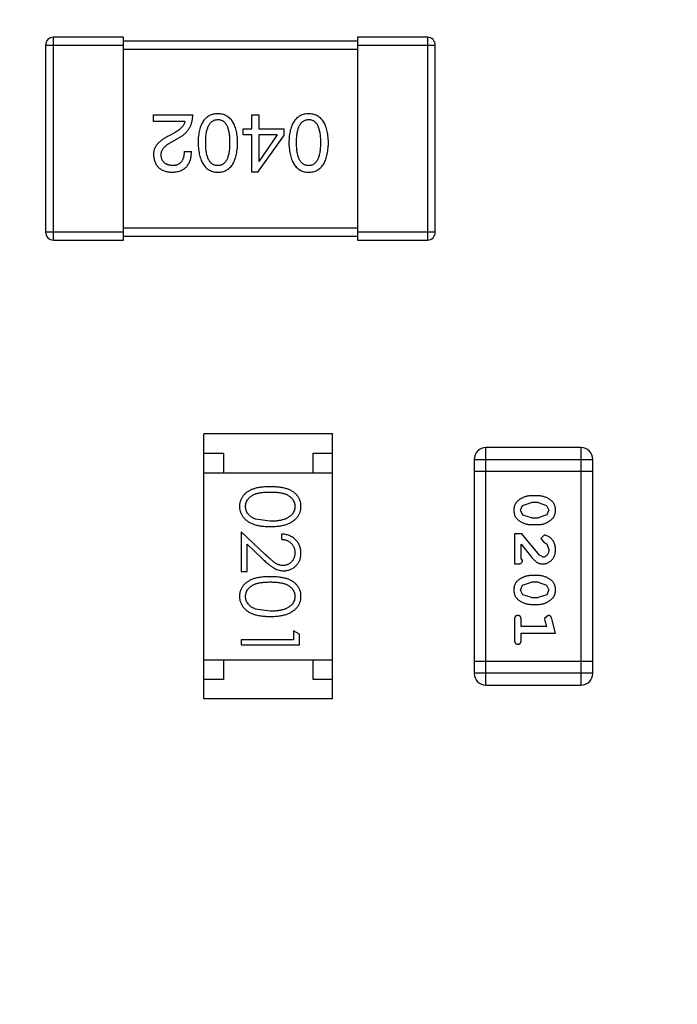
# Model space of a CAD drawing. Header units: millimetres. Extents: x -1 to 131, y 28 to 92.
# Tile 31 of 41: x 116.83 to 118.52, y 58.95 to 61.47. Entities that reach past the tile are written whole.
import ezdxf

# ---------------------------------------------------------------- set-up
doc = ezdxf.new("R2010")
doc.units = ezdxf.units.MM
doc.header["$LTSCALE"] = 1.21
doc.header["$MEASUREMENT"] = 0
doc.header["$PDMODE"] = 3
doc.header["$PDSIZE"] = 0.3125
doc.layers.get('0').update_dxf_attribs({"linetype": 'CONTINUOUS'})
doc.layers.get('DEFPOINTS').update_dxf_attribs({"linetype": 'CONTINUOUS'})
doc.layers.add('Dim', color=3, linetype='CONTINUOUS', lineweight=25)
doc.styles.get("Standard").update_dxf_attribs({"font": 'txt', "width": 0.8})
doc.dimstyles.get("Standard").update_dxf_attribs({"dimtxt": 0.15625, "dimasz": 0.1875, "dimexe": 0.125, "dimexo": 0.0625, "dimgap": 0.09, "dimtad": 0, "dimtih": 1, "dimtoh": 1, "dimzin": 4, "dimdsep": 46, "dimtxsty": 'Standard', "dimblk": '_FILLED', "dimblk1": '_FILLED', "dimblk2": '_FILLED', "dimcen": 0.09, "dimazin": 1, "dimtp": 0.01, "dimtm": 0.01, "dimtfac": 1, "dimtofl": 0, "dimtmove": 0, "dimatfit": 3, "dimldrblk": '_FILLED', "dimfxl": 1, "dimtolj": 1, "dimtzin": 4, "dimarcsym": 0})

# ---------------------------------------------------------------- blocks, each defined once
blk = doc.blocks.new('_FILLED')
at = {"color": 0, "linetype": 'ByBlock'}
blk.add_solid([(0, 0), (-1, 0.1667), (-1, -0.1667)], dxfattribs=at)
blk = doc.blocks.new('*D24')
at = {"color": 0, "linetype": 'ByBlock', "lineweight": -2}
for p, q in [((102.1848, 59.1277), (102.1848, 69.0592)), ((123.7348, 59.1277), (123.7348, 69.0592)), ((102.1848, 68.9342), (111.4032, 68.9342)), ((123.7348, 68.9342), (114.5165, 68.9342))]:
    blk.add_line(p, q, dxfattribs=at)
at = {"layer": 'DEFPOINTS', "color": 0, "linetype": 'ByBlock'}
for p in [(102.1848, 59.0652), (123.7348, 59.0652)]:
    blk.add_point(p, dxfattribs=at)
at = {"color": 0, "linetype": 'ByBlock', "lineweight": -2, "rotation": 180}
blk.add_blockref('_FILLED', (102.1848, 68.9342), dxfattribs=at)
at = {"color": 0, "linetype": 'ByBlock', "lineweight": -2}
blk.add_blockref('_FILLED', (123.7348, 68.9342), dxfattribs=at)
at = {"color": 0, "linetype": 'ByBlock', "lineweight": -2, "insert": (112.9598, 68.9342), "char_height": 1, "attachment_point": 5}
blk.add_mtext('\\A1;21.55', dxfattribs=at)
blk = doc.blocks.new('*D25')
at = {"color": 0, "linetype": 'ByBlock', "lineweight": -2}
for p, q in [((99.4598, 55.5277), (99.4598, 71.01)), ((126.4597, 55.5277), (126.4597, 71.01)), ((99.4598, 70.885), (111.4031, 70.885)), ((126.4597, 70.885), (114.5164, 70.885))]:
    blk.add_line(p, q, dxfattribs=at)
at = {"layer": 'DEFPOINTS', "color": 0, "linetype": 'ByBlock'}
for p in [(99.4598, 55.4652), (126.4597, 55.4652)]:
    blk.add_point(p, dxfattribs=at)
at = {"color": 0, "linetype": 'ByBlock', "lineweight": -2, "rotation": 180}
blk.add_blockref('_FILLED', (99.4598, 70.885), dxfattribs=at)
at = {"color": 0, "linetype": 'ByBlock', "lineweight": -2}
blk.add_blockref('_FILLED', (126.4597, 70.885), dxfattribs=at)
at = {"color": 0, "linetype": 'ByBlock', "lineweight": -2, "insert": (112.9597, 70.885), "char_height": 1, "attachment_point": 5}
blk.add_mtext('\\A1;27.00', dxfattribs=at)

msp = doc.modelspace()

# ---------------------------------------------------------------- linework, layer by layer
at = {"color": 7, "linetype": 'Continuous'}
for p, q in [((116.8943, 61.4081), (116.8943, 60.9281)), ((116.8943, 61.4081), (117.0943, 61.4081)), ((116.9143, 60.9081), (116.9143, 61.4281)), ((117.0943, 61.4281), (116.9143, 61.4281)), ((117.0943, 60.9081), (117.0943, 61.4281)), ((117.6943, 61.4181), (117.0943, 61.4181)), ((117.6943, 61.4281), (117.6943, 60.9081)), ((117.8743, 61.4281), (117.6943, 61.4281)), ((117.6943, 61.4081), (117.8943, 61.4081)), ((117.8743, 61.4281), (117.8743, 60.9081)), ((117.8943, 60.9281), (117.8943, 61.4081)), ((117.0943, 61.3981), (117.6943, 61.3981)), ((117.1712, 61.2122), (117.1712, 61.2294)), ((117.1712, 61.2294), (117.272, 61.2294)), ((117.4232, 61.1933), (117.4232, 61.2294)), ((117.4232, 61.2294), (117.4412, 61.2294)), ((117.4412, 61.2294), (117.4412, 61.1933)), ((117.2515, 61.2122), (117.1712, 61.2122)), ((117.2269, 61.1843), (117.2114, 61.1753)), ((117.4011, 61.1778), (117.4011, 61.1933)), ((117.4011, 61.1933), (117.4232, 61.1933)), ((117.4412, 61.1933), (117.506, 61.1933)), ((117.506, 61.1933), (117.506, 61.1753)), ((117.2179, 61.1597), (117.2376, 61.1712)), ((117.4232, 61.1778), (117.4011, 61.1778)), ((117.4232, 61.0819), (117.4232, 61.1778)), ((117.4388, 61.0819), (117.506, 61.1753)), ((117.4412, 61.1778), (117.4412, 61.1106)), ((117.4888, 61.1778), (117.4412, 61.1778)), ((117.4888, 61.1778), (117.4421, 61.1106)), ((117.2499, 61.1351), (117.2687, 61.1351)), ((117.4412, 61.1106), (117.4421, 61.1106)), ((117.4388, 61.0819), (117.4232, 61.0819)), ((117.0943, 60.9281), (116.8943, 60.9281)), ((117.6943, 60.9381), (117.0943, 60.9381)), ((117.8943, 60.9281), (117.6943, 60.9281)), ((116.9143, 60.9081), (117.0943, 60.9081)), ((117.0943, 60.9181), (117.6943, 60.9181)), ((117.6943, 60.9081), (117.8743, 60.9081)), ((117.3005, 59.731), (117.3005, 60.411)), ((117.6305, 60.411), (117.3005, 60.411)), ((117.6305, 59.731), (117.6305, 60.411)), ((118.0244, 59.7661), (118.0244, 60.3757)), ((118.2682, 60.3757), (118.0244, 60.3757)), ((118.2682, 60.3757), (118.2682, 59.7661)), ((117.3005, 60.361), (117.3505, 60.361)), ((117.3505, 60.361), (117.3505, 60.311)), ((117.5805, 60.311), (117.5805, 60.361)), ((117.5805, 60.361), (117.6305, 60.361)), ((117.9939, 60.3452), (117.9939, 59.7966)), ((117.9939, 60.3452), (118.2987, 60.3452)), ((118.2987, 59.7966), (118.2987, 60.3452)), ((117.3005, 60.311), (117.6305, 60.311)), ((117.9939, 60.3147), (118.2987, 60.3147)), ((118.1583, 60.2518), (118.1406, 60.2518)), ((118.1133, 60.2147), (118.1185, 60.2269)), ((118.1185, 60.2269), (118.1408, 60.2345)), ((118.158, 60.2345), (118.1408, 60.2345)), ((118.158, 60.2345), (118.1798, 60.2273)), ((118.1798, 60.2273), (118.1856, 60.2149)), ((118.1191, 60.2024), (118.1133, 60.2147)), ((118.1408, 60.1952), (118.1191, 60.2024)), ((118.1408, 60.1952), (118.158, 60.1952)), ((118.1803, 60.2028), (118.158, 60.1952)), ((118.1856, 60.2149), (118.1803, 60.2028)), ((117.4707, 60.1865), (117.433, 60.1922)), ((118.1406, 60.1779), (118.1583, 60.1779)), ((117.3957, 60.1596), (117.3957, 60.0577)), ((117.4578, 60.1014), (117.3957, 60.1596)), ((117.4996, 60.1538), (117.4996, 60.1404)), ((118.0975, 60.1543), (118.0975, 60.0772)), ((118.1164, 60.1543), (118.0975, 60.1543)), ((118.1614, 60.0993), (118.1164, 60.1543)), ((118.1736, 60.1511), (118.1652, 60.1423)), ((117.4111, 60.0577), (117.4111, 60.1275)), ((117.4111, 60.1275), (117.4512, 60.09)), ((118.1148, 60.0914), (118.1148, 60.1275)), ((118.1148, 60.1275), (118.1419, 60.094)), ((118.1652, 60.1423), (118.1717, 60.1338)), ((118.1717, 60.1338), (118.1802, 60.1289)), ((118.1802, 60.1289), (118.1856, 60.114)), ((118.1711, 60.0945), (118.1614, 60.0993)), ((118.0975, 60.0772), (118.1054, 60.0772)), ((118.118, 60.0858), (118.1148, 60.0914)), ((117.3957, 60.0577), (117.4111, 60.0577)), ((118.1583, 60.0473), (118.1406, 60.0473)), ((118.1133, 60.0102), (118.1185, 60.0224)), ((118.1185, 60.0224), (118.1408, 60.03)), ((118.158, 60.03), (118.1408, 60.03)), ((118.158, 60.03), (118.1798, 60.0227)), ((118.1798, 60.0227), (118.1856, 60.0104)), ((118.1191, 59.9979), (118.1133, 60.0102)), ((118.1408, 59.9907), (118.1191, 59.9979)), ((118.1803, 59.9982), (118.158, 59.9907)), ((118.1856, 60.0104), (118.1803, 59.9982)), ((118.1406, 59.9734), (118.1583, 59.9734)), ((118.1408, 59.9907), (118.158, 59.9907)), ((117.4707, 59.9558), (117.433, 59.9614)), ((118.1839, 59.945), (118.1746, 59.9372)), ((118.0975, 59.934), (118.0975, 59.8821)), ((118.1148, 59.9167), (118.1148, 59.934)), ((118.1798, 59.9167), (118.1148, 59.9167)), ((118.1746, 59.9372), (118.1756, 59.9317)), ((118.1756, 59.9317), (118.1798, 59.9167)), ((118.2029, 59.8994), (118.193, 59.936)), ((117.5303, 59.9058), (117.5303, 59.8827)), ((117.5457, 59.897), (117.5303, 59.9058)), ((117.5457, 59.8692), (117.5457, 59.897)), ((118.1148, 59.8821), (118.1148, 59.8994)), ((118.1148, 59.8994), (118.2029, 59.8994)), ((117.3957, 59.8827), (117.3957, 59.8692)), ((117.5303, 59.8827), (117.3957, 59.8827)), ((117.3957, 59.8692), (117.5457, 59.8692)), ((117.3005, 59.831), (117.6305, 59.831)), ((117.3505, 59.831), (117.3505, 59.781)), ((117.5805, 59.781), (117.5805, 59.831)), ((118.2987, 59.8271), (117.9939, 59.8271)), ((118.2987, 59.7966), (117.9939, 59.7966)), ((117.3505, 59.781), (117.3005, 59.781)), ((117.6305, 59.781), (117.5805, 59.781)), ((118.0244, 59.7661), (118.2682, 59.7661)), ((117.6305, 59.731), (117.3005, 59.731))]:
    msp.add_line(p, q, dxfattribs=at)
for centre, radius, start, end in [((116.9143, 61.4081), 0.02, 90, 180), ((117.8743, 61.4081), 0.02, 0, 90), ((116.9143, 60.9281), 0.02, 180, 270), ((117.8743, 60.9281), 0.02, 270, 0), ((118.0244, 60.3452), 0.0305, 90, 180), ((118.2682, 60.3452), 0.0305, 0, 90), ((118.0244, 59.7966), 0.0305, 180, 270), ((118.2682, 59.7966), 0.0305, 270, 0)]:
    msp.add_arc(centre, radius, start, end, dxfattribs=at)
for points, knots in [([(117.2376, 61.1712), (117.239, 61.172), (117.2417, 61.1735), (117.2455, 61.176), (117.2491, 61.1787), (117.2523, 61.1816), (117.2554, 61.1846), (117.2582, 61.1878), (117.2608, 61.1912), (117.263, 61.1948), (117.2651, 61.1985), (117.2668, 61.2024), (117.2684, 61.2065), (117.2696, 61.2107), (117.2706, 61.2152), (117.2713, 61.2198), (117.2718, 61.2245), (117.272, 61.2278), (117.272, 61.2294)], [0, 0, 0, 0, 0.065828, 0.130094, 0.192451, 0.254037, 0.313974, 0.373757, 0.433048, 0.492243, 0.551902, 0.611758, 0.672678, 0.734814, 0.798569, 0.863693, 0.930488, 1, 1, 1, 1]), ([(117.3361, 61.2319), (117.3341, 61.2318), (117.3303, 61.2316), (117.3246, 61.2307), (117.3194, 61.2291), (117.3145, 61.2271), (117.31, 61.2244), (117.3058, 61.2212), (117.3021, 61.2174), (117.2987, 61.213), (117.2957, 61.2081), (117.2931, 61.2026), (117.2909, 61.1965), (117.289, 61.1899), (117.2875, 61.1828), (117.2864, 61.1751), (117.2856, 61.1668), (117.2854, 61.161), (117.2853, 61.1581)], [0, 0, 0, 0, 0.059134, 0.115603, 0.169236, 0.221572, 0.273254, 0.32474, 0.377319, 0.431815, 0.488555, 0.548609, 0.612242, 0.680182, 0.75251, 0.829782, 0.91231, 1, 1, 1, 1]), ([(117.387, 61.1581), (117.3869, 61.161), (117.3867, 61.1668), (117.3859, 61.1751), (117.3848, 61.1828), (117.3833, 61.1899), (117.3814, 61.1965), (117.3792, 61.2026), (117.3766, 61.2081), (117.3735, 61.213), (117.3702, 61.2174), (117.3664, 61.2212), (117.3623, 61.2244), (117.3578, 61.2271), (117.3529, 61.2291), (117.3476, 61.2307), (117.342, 61.2316), (117.3381, 61.2318), (117.3361, 61.2319)], [0, 0, 0, 0, 0.087693, 0.170223, 0.247496, 0.319826, 0.387768, 0.451403, 0.511459, 0.568358, 0.622671, 0.675251, 0.726739, 0.778422, 0.830759, 0.884394, 0.940865, 1, 1, 1, 1]), ([(117.5693, 61.2319), (117.5673, 61.2318), (117.5634, 61.2316), (117.5578, 61.2307), (117.5525, 61.2291), (117.5476, 61.2271), (117.5431, 61.2244), (117.539, 61.2212), (117.5352, 61.2174), (117.5318, 61.213), (117.5289, 61.2081), (117.5263, 61.2026), (117.524, 61.1965), (117.5221, 61.1899), (117.5206, 61.1828), (117.5195, 61.1751), (117.5188, 61.1668), (117.5186, 61.161), (117.5185, 61.1581)], [0, 0, 0, 0, 0.059134, 0.115603, 0.169236, 0.221572, 0.273254, 0.32474, 0.377319, 0.431815, 0.488555, 0.548609, 0.612242, 0.680182, 0.75251, 0.829782, 0.91231, 1, 1, 1, 1]), ([(117.6201, 61.1581), (117.62, 61.161), (117.6198, 61.1668), (117.619, 61.1751), (117.6179, 61.1828), (117.6164, 61.1899), (117.6146, 61.1965), (117.6123, 61.2026), (117.6097, 61.2081), (117.6067, 61.213), (117.6034, 61.2174), (117.5996, 61.2212), (117.5955, 61.2244), (117.5909, 61.2271), (117.586, 61.2291), (117.5808, 61.2307), (117.5752, 61.2316), (117.5713, 61.2318), (117.5693, 61.2319)], [0, 0, 0, 0, 0.087693, 0.170223, 0.247496, 0.319826, 0.387768, 0.451403, 0.511459, 0.568358, 0.622671, 0.675251, 0.726739, 0.778422, 0.830759, 0.884394, 0.940865, 1, 1, 1, 1]), ([(117.2515, 61.2122), (117.2513, 61.2109), (117.2507, 61.2083), (117.2491, 61.2045), (117.2469, 61.2008), (117.2441, 61.1973), (117.2407, 61.1939), (117.2367, 61.1905), (117.2321, 61.1873), (117.2287, 61.1853), (117.2269, 61.1843)], [0, 0, 0, 0, 0.103034, 0.208166, 0.318255, 0.434664, 0.559728, 0.695394, 0.841708, 1, 1, 1, 1]), ([(117.305, 61.1581), (117.305, 61.1604), (117.3051, 61.165), (117.3054, 61.1716), (117.306, 61.1778), (117.3069, 61.1835), (117.3079, 61.1888), (117.3093, 61.1936), (117.3108, 61.198), (117.3127, 61.2019), (117.3147, 61.2054), (117.3171, 61.2084), (117.3196, 61.2111), (117.3225, 61.2132), (117.3255, 61.2149), (117.3288, 61.2161), (117.3324, 61.2169), (117.3349, 61.217), (117.3361, 61.2171)], [0, 0, 0, 0, 0.094834, 0.184067, 0.267029, 0.344713, 0.417334, 0.484367, 0.546941, 0.604717, 0.65953, 0.710539, 0.759381, 0.806382, 0.853027, 0.900623, 0.949121, 1, 1, 1, 1]), ([(117.3361, 61.2171), (117.3374, 61.2171), (117.3398, 61.217), (117.3432, 61.2163), (117.3465, 61.2151), (117.3495, 61.2135), (117.3522, 61.2114), (117.3547, 61.2088), (117.357, 61.2058), (117.359, 61.2023), (117.3608, 61.1984), (117.3623, 61.194), (117.3635, 61.1891), (117.3647, 61.1838), (117.3655, 61.178), (117.366, 61.1718), (117.3664, 61.1651), (117.3664, 61.1605), (117.3665, 61.1581)], [0, 0, 0, 0, 0.049766, 0.097012, 0.143225, 0.188786, 0.235079, 0.282962, 0.333687, 0.387747, 0.445963, 0.508657, 0.576545, 0.649868, 0.72822, 0.812712, 0.903543, 1, 1, 1, 1]), ([(117.5381, 61.1581), (117.5382, 61.1604), (117.5382, 61.165), (117.5386, 61.1716), (117.5392, 61.1778), (117.54, 61.1835), (117.5411, 61.1888), (117.5424, 61.1936), (117.544, 61.198), (117.5458, 61.2019), (117.5479, 61.2054), (117.5502, 61.2084), (117.5528, 61.2111), (117.5556, 61.2132), (117.5587, 61.2149), (117.562, 61.2161), (117.5656, 61.2169), (117.568, 61.217), (117.5693, 61.2171)], [0, 0, 0, 0, 0.094834, 0.184067, 0.267029, 0.344713, 0.417334, 0.484367, 0.546941, 0.604717, 0.65953, 0.710539, 0.759381, 0.806382, 0.853027, 0.900623, 0.949121, 1, 1, 1, 1]), ([(117.5693, 61.2171), (117.5705, 61.2171), (117.5729, 61.217), (117.5764, 61.2163), (117.5796, 61.2151), (117.5826, 61.2135), (117.5854, 61.2114), (117.5879, 61.2088), (117.5901, 61.2058), (117.5921, 61.2023), (117.5939, 61.1984), (117.5955, 61.194), (117.5967, 61.1891), (117.5978, 61.1838), (117.5986, 61.178), (117.5992, 61.1718), (117.5995, 61.1651), (117.5996, 61.1605), (117.5996, 61.1581)], [0, 0, 0, 0, 0.049766, 0.097012, 0.143225, 0.188786, 0.235079, 0.282962, 0.333687, 0.387747, 0.445963, 0.508657, 0.576545, 0.649868, 0.72822, 0.812712, 0.903543, 1, 1, 1, 1]), ([(117.2114, 61.1753), (117.2097, 61.1745), (117.2064, 61.173), (117.2016, 61.1705), (117.1973, 61.1679), (117.1932, 61.1653), (117.1895, 61.1625), (117.1861, 61.1596), (117.1831, 61.1567), (117.1804, 61.1536), (117.1781, 61.1505), (117.176, 61.1473), (117.1744, 61.144), (117.173, 61.1406), (117.1721, 61.1371), (117.1714, 61.1335), (117.1711, 61.1299), (117.1712, 61.1274), (117.1712, 61.1261)], [0, 0, 0, 0, 0.082731, 0.161257, 0.236138, 0.307554, 0.375712, 0.440848, 0.502916, 0.562567, 0.619798, 0.675716, 0.73039, 0.78386, 0.837315, 0.890547, 0.944917, 1, 1, 1, 1]), ([(117.1909, 61.1253), (117.1908, 61.1261), (117.1907, 61.1277), (117.1909, 61.1301), (117.1913, 61.1325), (117.1919, 61.1349), (117.1928, 61.1372), (117.1939, 61.1394), (117.1952, 61.1416), (117.1968, 61.1438), (117.1986, 61.146), (117.2007, 61.148), (117.203, 61.1501), (117.2055, 61.1521), (117.2083, 61.1541), (117.2113, 61.156), (117.2145, 61.1579), (117.2168, 61.1591), (117.2179, 61.1597)], [0, 0, 0, 0, 0.052237, 0.103888, 0.155485, 0.207395, 0.259864, 0.31356, 0.369176, 0.4266, 0.486836, 0.550048, 0.61567, 0.685271, 0.75824, 0.834614, 0.915635, 1, 1, 1, 1]), ([(117.2853, 61.1581), (117.2854, 61.1551), (117.2857, 61.1492), (117.2866, 61.1407), (117.2878, 61.1328), (117.2893, 61.1255), (117.2912, 61.1187), (117.2935, 61.1125), (117.2961, 61.1068), (117.2991, 61.1018), (117.3025, 61.0973), (117.3062, 61.0933), (117.3103, 61.0899), (117.3148, 61.0871), (117.3196, 61.0849), (117.3248, 61.0833), (117.3303, 61.0822), (117.3342, 61.082), (117.3361, 61.0819)], [0, 0, 0, 0, 0.088475, 0.171606, 0.249595, 0.322626, 0.391327, 0.455765, 0.516374, 0.573675, 0.628522, 0.681161, 0.732559, 0.783563, 0.83504, 0.887639, 0.942585, 1, 1, 1, 1]), ([(117.3361, 61.0991), (117.3349, 61.0991), (117.3324, 61.0992), (117.3288, 61.0999), (117.3255, 61.1011), (117.3224, 61.1027), (117.3196, 61.1048), (117.317, 61.1074), (117.3148, 61.1104), (117.3126, 61.1139), (117.3108, 61.1178), (117.3093, 61.1222), (117.3079, 61.1271), (117.3068, 61.1324), (117.306, 61.1382), (117.3054, 61.1444), (117.3051, 61.1511), (117.305, 61.1557), (117.305, 61.1581)], [0, 0, 0, 0, 0.050604, 0.098688, 0.145699, 0.191791, 0.238625, 0.286717, 0.337546, 0.391814, 0.449755, 0.512106, 0.579685, 0.652048, 0.730262, 0.814146, 0.904281, 1, 1, 1, 1]), ([(117.3665, 61.1581), (117.3664, 61.1557), (117.3664, 61.1511), (117.366, 61.1444), (117.3655, 61.1382), (117.3647, 61.1324), (117.3635, 61.1271), (117.3623, 61.1222), (117.3608, 61.1178), (117.359, 61.1139), (117.357, 61.1104), (117.3547, 61.1074), (117.3522, 61.1048), (117.3495, 61.1027), (117.3465, 61.1011), (117.3432, 61.0999), (117.3398, 61.0992), (117.3374, 61.0991), (117.3361, 61.0991)], [0, 0, 0, 0, 0.096452, 0.187278, 0.271765, 0.350519, 0.423437, 0.491321, 0.554011, 0.612224, 0.666281, 0.717003, 0.764884, 0.811423, 0.856783, 0.902993, 0.950236, 1, 1, 1, 1]), ([(117.3361, 61.0819), (117.3381, 61.082), (117.342, 61.0821), (117.3476, 61.0831), (117.3529, 61.0847), (117.3578, 61.0868), (117.3623, 61.0896), (117.3664, 61.0929), (117.3702, 61.0968), (117.3736, 61.1014), (117.3766, 61.1064), (117.3792, 61.1121), (117.3814, 61.1184), (117.3833, 61.1252), (117.3848, 61.1326), (117.3859, 61.1406), (117.3867, 61.1491), (117.3869, 61.1551), (117.387, 61.1581)], [0, 0, 0, 0, 0.057911, 0.113262, 0.165956, 0.217443, 0.268511, 0.319665, 0.372, 0.426129, 0.483365, 0.543779, 0.607756, 0.676562, 0.749704, 0.827713, 0.911177, 1, 1, 1, 1]), ([(117.5185, 61.1581), (117.5186, 61.1551), (117.5189, 61.1492), (117.5197, 61.1407), (117.5209, 61.1328), (117.5224, 61.1255), (117.5243, 61.1187), (117.5266, 61.1125), (117.5293, 61.1068), (117.5323, 61.1018), (117.5356, 61.0973), (117.5394, 61.0933), (117.5435, 61.0899), (117.5479, 61.0871), (117.5528, 61.0849), (117.5579, 61.0833), (117.5635, 61.0822), (117.5673, 61.082), (117.5693, 61.0819)], [0, 0, 0, 0, 0.088475, 0.171606, 0.249595, 0.322626, 0.391327, 0.455765, 0.516374, 0.573675, 0.628522, 0.681161, 0.732559, 0.783563, 0.83504, 0.887639, 0.942585, 1, 1, 1, 1]), ([(117.5693, 61.0991), (117.568, 61.0991), (117.5656, 61.0992), (117.562, 61.0999), (117.5587, 61.1011), (117.5556, 61.1027), (117.5528, 61.1048), (117.5502, 61.1074), (117.5479, 61.1104), (117.5458, 61.1139), (117.544, 61.1178), (117.5424, 61.1222), (117.5411, 61.1271), (117.54, 61.1324), (117.5392, 61.1382), (117.5386, 61.1444), (117.5382, 61.1511), (117.5382, 61.1557), (117.5381, 61.1581)], [0, 0, 0, 0, 0.050604, 0.098688, 0.145699, 0.191791, 0.238625, 0.286717, 0.337546, 0.391814, 0.449755, 0.512106, 0.579685, 0.652048, 0.730262, 0.814146, 0.904281, 1, 1, 1, 1]), ([(117.5693, 61.0819), (117.5713, 61.082), (117.5752, 61.0821), (117.5808, 61.0831), (117.586, 61.0847), (117.5909, 61.0868), (117.5955, 61.0896), (117.5996, 61.0929), (117.6034, 61.0968), (117.6067, 61.1014), (117.6097, 61.1064), (117.6123, 61.1121), (117.6146, 61.1184), (117.6164, 61.1252), (117.6179, 61.1326), (117.619, 61.1406), (117.6198, 61.1491), (117.62, 61.1551), (117.6201, 61.1581)], [0, 0, 0, 0, 0.057911, 0.113262, 0.165956, 0.217443, 0.268511, 0.319665, 0.372, 0.426129, 0.483365, 0.543779, 0.607756, 0.676562, 0.749704, 0.827713, 0.911177, 1, 1, 1, 1]), ([(117.5996, 61.1581), (117.5996, 61.1557), (117.5995, 61.1511), (117.5992, 61.1444), (117.5986, 61.1382), (117.5978, 61.1324), (117.5967, 61.1271), (117.5955, 61.1222), (117.5939, 61.1178), (117.5921, 61.1139), (117.5901, 61.1104), (117.5879, 61.1074), (117.5854, 61.1048), (117.5826, 61.1027), (117.5796, 61.1011), (117.5764, 61.0999), (117.5729, 61.0992), (117.5705, 61.0991), (117.5693, 61.0991)], [0, 0, 0, 0, 0.096452, 0.187278, 0.271765, 0.350519, 0.423437, 0.491321, 0.554011, 0.612224, 0.666281, 0.717003, 0.764884, 0.811423, 0.856783, 0.902993, 0.950236, 1, 1, 1, 1]), ([(117.2179, 61.0819), (117.2199, 61.082), (117.2239, 61.0822), (117.2296, 61.083), (117.2349, 61.0841), (117.2398, 61.0857), (117.2443, 61.0877), (117.2485, 61.09), (117.2523, 61.0928), (117.2557, 61.096), (117.2587, 61.0995), (117.2613, 61.1034), (117.2635, 61.1078), (117.2654, 61.1125), (117.2668, 61.1176), (117.2679, 61.1231), (117.2685, 61.129), (117.2687, 61.1331), (117.2687, 61.1351)], [0, 0, 0, 0, 0.07282, 0.141057, 0.2062, 0.267672, 0.326735, 0.383519, 0.439188, 0.494454, 0.549628, 0.605958, 0.66397, 0.72402, 0.787502, 0.854127, 0.925065, 1, 1, 1, 1]), ([(117.2499, 61.1351), (117.2498, 61.1337), (117.2497, 61.1309), (117.2493, 61.1268), (117.2487, 61.123), (117.2478, 61.1194), (117.2467, 61.1162), (117.2454, 61.1132), (117.2439, 61.1105), (117.2421, 61.1081), (117.2402, 61.1059), (117.238, 61.1041), (117.2356, 61.1025), (117.233, 61.1013), (117.2301, 61.1003), (117.2271, 61.0996), (117.2238, 61.0992), (117.2215, 61.0991), (117.2204, 61.0991)], [0, 0, 0, 0, 0.082594, 0.15978, 0.232961, 0.301462, 0.365595, 0.426678, 0.484662, 0.540809, 0.595146, 0.648401, 0.702272, 0.757102, 0.813447, 0.872233, 0.934055, 1, 1, 1, 1]), ([(117.1712, 61.1261), (117.1713, 61.1244), (117.1716, 61.1211), (117.1724, 61.1164), (117.1735, 61.1119), (117.175, 61.1077), (117.1767, 61.1038), (117.1788, 61.1003), (117.1813, 61.097), (117.1841, 61.0941), (117.1872, 61.0915), (117.1906, 61.0892), (117.1944, 61.0872), (117.1984, 61.0854), (117.2029, 61.0841), (117.2076, 61.083), (117.2126, 61.0822), (117.2161, 61.082), (117.2179, 61.0819)], [0, 0, 0, 0, 0.070688, 0.137741, 0.201612, 0.262778, 0.321223, 0.378455, 0.434411, 0.490146, 0.546362, 0.603392, 0.662208, 0.723401, 0.787372, 0.85442, 0.925153, 1, 1, 1, 1]), ([(117.2204, 61.0991), (117.2193, 61.0991), (117.2171, 61.0993), (117.2139, 61.0996), (117.2109, 61.1002), (117.2081, 61.101), (117.2055, 61.102), (117.2032, 61.1031), (117.201, 61.1045), (117.199, 61.106), (117.1973, 61.1078), (117.1957, 61.1097), (117.1944, 61.1118), (117.1933, 61.1142), (117.1924, 61.1167), (117.1916, 61.1194), (117.1911, 61.1223), (117.191, 61.1243), (117.1909, 61.1253)], [0, 0, 0, 0, 0.076112, 0.148436, 0.216883, 0.281466, 0.34298, 0.402356, 0.459881, 0.51546, 0.571111, 0.62658, 0.683162, 0.741007, 0.801404, 0.863825, 0.930544, 1, 1, 1, 1]), ([(117.4707, 60.275), (117.4683, 60.275), (117.4636, 60.275), (117.4569, 60.2746), (117.4505, 60.2741), (117.4446, 60.2734), (117.4391, 60.2725), (117.4339, 60.2715), (117.4292, 60.2701), (117.4248, 60.2686), (117.4208, 60.2669), (117.4171, 60.2651), (117.4137, 60.2631), (117.4105, 60.2609), (117.4075, 60.2586), (117.4048, 60.2561), (117.4023, 60.2535), (117.4001, 60.2507), (117.3982, 60.2477), (117.3965, 60.2447), (117.3951, 60.2416), (117.3939, 60.2384), (117.393, 60.2352), (117.3924, 60.2318), (117.3919, 60.2284), (117.3919, 60.226), (117.3919, 60.2248)], [0, 0, 0, 0, 0.068113, 0.132564, 0.193427, 0.250218, 0.303569, 0.353576, 0.400235, 0.443586, 0.484619, 0.524292, 0.56238, 0.599049, 0.63494, 0.669782, 0.704009, 0.737842, 0.771098, 0.803896, 0.836415, 0.868639, 0.900715, 0.933378, 0.966213, 1, 1, 1, 1]), ([(117.5496, 60.2248), (117.5496, 60.226), (117.5495, 60.2284), (117.5491, 60.2318), (117.5485, 60.2352), (117.5475, 60.2385), (117.5464, 60.2417), (117.5449, 60.2448), (117.5432, 60.2478), (117.5412, 60.2508), (117.539, 60.2536), (117.5366, 60.2563), (117.5338, 60.2587), (117.5309, 60.2611), (117.5277, 60.2632), (117.5242, 60.2652), (117.5205, 60.2671), (117.5166, 60.2687), (117.5123, 60.2702), (117.5076, 60.2715), (117.5024, 60.2726), (117.4969, 60.2735), (117.4909, 60.2741), (117.4846, 60.2746), (117.4777, 60.275), (117.4731, 60.275), (117.4707, 60.275)], [0, 0, 0, 0, 0.033742, 0.066533, 0.099153, 0.13154, 0.164087, 0.196563, 0.229707, 0.263315, 0.297504, 0.331686, 0.366482, 0.4021, 0.438958, 0.476748, 0.515985, 0.556589, 0.599519, 0.645765, 0.695487, 0.748721, 0.805687, 0.866754, 0.931405, 1, 1, 1, 1]), ([(117.4073, 60.2244), (117.4074, 60.226), (117.4075, 60.2293), (117.4088, 60.2342), (117.4109, 60.239), (117.4133, 60.2427), (117.4156, 60.2456), (117.4175, 60.2476), (117.4196, 60.2495), (117.422, 60.2513), (117.4245, 60.2529), (117.4272, 60.2544), (117.4301, 60.2557), (117.4332, 60.257), (117.4366, 60.2581), (117.4404, 60.259), (117.4445, 60.2598), (117.449, 60.2604), (117.4539, 60.2609), (117.4592, 60.2613), (117.4648, 60.2615), (117.4687, 60.2615), (117.4707, 60.2615)], [0, 0, 0, 0, 0.060034, 0.120278, 0.182348, 0.247919, 0.281641, 0.315701, 0.350322, 0.385703, 0.421819, 0.459196, 0.497866, 0.538301, 0.58121, 0.628183, 0.679403, 0.734699, 0.794074, 0.858416, 0.927049, 1, 1, 1, 1]), ([(117.4707, 60.2615), (117.4727, 60.2615), (117.4767, 60.2615), (117.4823, 60.2613), (117.4876, 60.2609), (117.4925, 60.2604), (117.497, 60.2598), (117.5012, 60.259), (117.5049, 60.2581), (117.5083, 60.257), (117.5114, 60.2557), (117.5144, 60.2544), (117.5171, 60.2529), (117.5196, 60.2512), (117.5219, 60.2495), (117.524, 60.2476), (117.526, 60.2456), (117.5282, 60.2427), (117.5306, 60.239), (117.5327, 60.2343), (117.5339, 60.2294), (117.5341, 60.226), (117.5342, 60.2244)], [0, 0, 0, 0, 0.073302, 0.142286, 0.206253, 0.266017, 0.321612, 0.372532, 0.419497, 0.462398, 0.502825, 0.541489, 0.579034, 0.615143, 0.650298, 0.684912, 0.718701, 0.752189, 0.817245, 0.879117, 0.939613, 1, 1, 1, 1]), ([(118.1406, 60.2518), (118.1395, 60.2518), (118.1374, 60.2518), (118.1342, 60.2514), (118.1311, 60.251), (118.128, 60.2503), (118.1249, 60.2494), (118.1219, 60.2483), (118.119, 60.247), (118.1161, 60.2455), (118.1133, 60.244), (118.1108, 60.2423), (118.1085, 60.2407), (118.1064, 60.239), (118.1045, 60.2373), (118.1029, 60.2356), (118.1014, 60.2339), (118.0998, 60.2315), (118.0982, 60.2284), (118.0969, 60.2242), (118.0961, 60.2196), (118.096, 60.2164), (118.0959, 60.2148)], [0, 0, 0, 0, 0.049886, 0.09882, 0.148132, 0.19689, 0.246038, 0.295176, 0.345305, 0.395692, 0.445312, 0.491875, 0.535813, 0.577009, 0.616081, 0.652689, 0.687585, 0.720206, 0.785062, 0.85223, 0.923759, 1, 1, 1, 1]), ([(118.2029, 60.215), (118.2029, 60.2165), (118.2028, 60.2193), (118.2021, 60.2233), (118.201, 60.2272), (118.1994, 60.2308), (118.1973, 60.2341), (118.1948, 60.2371), (118.1919, 60.2399), (118.1885, 60.2424), (118.1849, 60.2446), (118.1812, 60.2465), (118.1775, 60.2481), (118.1737, 60.2495), (118.1699, 60.2505), (118.1661, 60.2513), (118.1622, 60.2517), (118.1596, 60.2518), (118.1583, 60.2518)], [0, 0, 0, 0, 0.06692, 0.130834, 0.19258, 0.252759, 0.312631, 0.373411, 0.436359, 0.501894, 0.568244, 0.632472, 0.69556, 0.757163, 0.818592, 0.878885, 0.939235, 1, 1, 1, 1]), ([(117.3919, 60.2248), (117.3919, 60.2236), (117.3919, 60.2213), (117.3924, 60.2178), (117.393, 60.2143), (117.394, 60.211), (117.3952, 60.2077), (117.3966, 60.2045), (117.3984, 60.2014), (117.4004, 60.1984), (117.4026, 60.1955), (117.4052, 60.1928), (117.4079, 60.1902), (117.411, 60.1878), (117.4143, 60.1855), (117.4178, 60.1835), (117.4216, 60.1815), (117.4257, 60.1798), (117.4301, 60.1781), (117.4348, 60.1768), (117.4399, 60.1756), (117.4454, 60.1747), (117.4512, 60.174), (117.4574, 60.1734), (117.4639, 60.1731), (117.4684, 60.1731), (117.4707, 60.1731)], [0, 0, 0, 0, 0.033824, 0.067298, 0.10028, 0.133019, 0.165736, 0.198792, 0.232372, 0.266409, 0.301016, 0.336196, 0.371972, 0.408574, 0.446394, 0.485225, 0.525372, 0.567224, 0.611081, 0.65775, 0.70702, 0.759235, 0.814484, 0.873227, 0.934937, 1, 1, 1, 1]), ([(117.433, 60.1922), (117.432, 60.1926), (117.4299, 60.1934), (117.427, 60.1947), (117.4243, 60.1961), (117.4217, 60.1978), (117.4194, 60.1995), (117.4173, 60.2013), (117.4154, 60.2034), (117.4131, 60.2062), (117.4108, 60.2099), (117.4088, 60.2146), (117.4075, 60.2194), (117.4073, 60.2227), (117.4073, 60.2244)], [0, 0, 0, 0, 0.075949, 0.148549, 0.218996, 0.286119, 0.351826, 0.416074, 0.478265, 0.540325, 0.660405, 0.774606, 0.887187, 1, 1, 1, 1]), ([(117.4707, 60.1731), (117.473, 60.1731), (117.4775, 60.1731), (117.484, 60.1734), (117.4902, 60.174), (117.4961, 60.1747), (117.5016, 60.1757), (117.5067, 60.1768), (117.5114, 60.1783), (117.5159, 60.1798), (117.5199, 60.1817), (117.5238, 60.1836), (117.5273, 60.1857), (117.5306, 60.1879), (117.5337, 60.1904), (117.5364, 60.1929), (117.539, 60.1956), (117.5412, 60.1985), (117.5432, 60.2015), (117.5449, 60.2046), (117.5463, 60.2077), (117.5475, 60.211), (117.5485, 60.2143), (117.5491, 60.2178), (117.5495, 60.2213), (117.5496, 60.2236), (117.5496, 60.2248)], [0, 0, 0, 0, 0.065278, 0.127205, 0.186168, 0.241675, 0.294115, 0.343609, 0.390387, 0.434463, 0.476646, 0.517002, 0.555936, 0.593716, 0.630057, 0.665601, 0.700745, 0.734917, 0.768681, 0.802087, 0.834849, 0.867433, 0.900138, 0.932806, 0.966212, 1, 1, 1, 1]), ([(117.5342, 60.2244), (117.5341, 60.2228), (117.5339, 60.2195), (117.5327, 60.2146), (117.5305, 60.21), (117.5282, 60.2062), (117.5259, 60.2033), (117.5239, 60.2013), (117.5217, 60.1993), (117.5192, 60.1975), (117.5165, 60.1958), (117.5136, 60.1943), (117.5104, 60.1928), (117.507, 60.1915), (117.5033, 60.1904), (117.4994, 60.1893), (117.4952, 60.1885), (117.4908, 60.1877), (117.4861, 60.1872), (117.4812, 60.1868), (117.4761, 60.1866), (117.4725, 60.1866), (117.4707, 60.1865)], [0, 0, 0, 0, 0.059689, 0.119507, 0.181075, 0.246162, 0.279894, 0.314468, 0.350403, 0.387474, 0.426147, 0.466624, 0.508745, 0.553328, 0.600058, 0.649177, 0.700552, 0.754894, 0.811825, 0.871514, 0.934319, 1, 1, 1, 1]), ([(118.0959, 60.2148), (118.096, 60.2133), (118.0961, 60.2105), (118.0968, 60.2064), (118.0979, 60.2026), (118.0995, 60.199), (118.1015, 60.1957), (118.104, 60.1926), (118.107, 60.1898), (118.1104, 60.1874), (118.114, 60.1852), (118.1176, 60.1832), (118.1214, 60.1816), (118.1251, 60.1802), (118.1289, 60.1792), (118.1328, 60.1784), (118.1367, 60.178), (118.1393, 60.1779), (118.1406, 60.1779)], [0, 0, 0, 0, 0.067217, 0.131051, 0.19272, 0.252824, 0.312745, 0.373449, 0.436041, 0.501494, 0.567761, 0.632087, 0.695096, 0.757109, 0.817993, 0.878657, 0.939311, 1, 1, 1, 1]), ([(118.1583, 60.1779), (118.1594, 60.1779), (118.1615, 60.1779), (118.1647, 60.1782), (118.1679, 60.1788), (118.171, 60.1794), (118.174, 60.1804), (118.177, 60.1815), (118.18, 60.1828), (118.1829, 60.1843), (118.1856, 60.1859), (118.1882, 60.1875), (118.1905, 60.1891), (118.1926, 60.1908), (118.1944, 60.1925), (118.1961, 60.1942), (118.1975, 60.196), (118.1991, 60.1983), (118.2007, 60.2015), (118.202, 60.2057), (118.2028, 60.2102), (118.2029, 60.2134), (118.2029, 60.215)], [0, 0, 0, 0, 0.049855, 0.099516, 0.148482, 0.19758, 0.246804, 0.296268, 0.346517, 0.397047, 0.446826, 0.49336, 0.537801, 0.579207, 0.617974, 0.654833, 0.689171, 0.722088, 0.786392, 0.853518, 0.924186, 1, 1, 1, 1]), ([(117.5496, 60.1049), (117.5495, 60.1066), (117.5495, 60.1099), (117.5488, 60.1147), (117.5477, 60.1193), (117.5462, 60.1238), (117.5441, 60.128), (117.5417, 60.132), (117.5389, 60.1358), (117.5356, 60.1394), (117.532, 60.1426), (117.5281, 60.1455), (117.5239, 60.148), (117.5195, 60.15), (117.5149, 60.1516), (117.51, 60.1528), (117.5049, 60.1536), (117.5014, 60.1537), (117.4996, 60.1538)], [0, 0, 0, 0, 0.06445, 0.126725, 0.187421, 0.247417, 0.306749, 0.366595, 0.427749, 0.490235, 0.553031, 0.614805, 0.676505, 0.738096, 0.801021, 0.864897, 0.931209, 1, 1, 1, 1]), ([(118.2029, 60.1139), (118.2029, 60.1156), (118.2027, 60.1189), (118.2019, 60.1239), (118.2005, 60.1286), (118.1985, 60.1331), (118.1961, 60.1372), (118.1932, 60.1409), (118.1899, 60.144), (118.1864, 60.1466), (118.1828, 60.1485), (118.1795, 60.15), (118.1764, 60.1509), (118.1745, 60.1511), (118.1736, 60.1511)], [0, 0, 0, 0, 0.098286, 0.193983, 0.289056, 0.384352, 0.477435, 0.566197, 0.652355, 0.737986, 0.818188, 0.887401, 0.94802, 1, 1, 1, 1]), ([(117.4996, 60.1404), (117.5009, 60.1402), (117.5035, 60.14), (117.5073, 60.1393), (117.5108, 60.1383), (117.5142, 60.1371), (117.5173, 60.1356), (117.5201, 60.1338), (117.5228, 60.1318), (117.5251, 60.1296), (117.5273, 60.1271), (117.5291, 60.1245), (117.5307, 60.1217), (117.532, 60.1188), (117.533, 60.1157), (117.5337, 60.1125), (117.5341, 60.1091), (117.5342, 60.1068), (117.5342, 60.1056)], [0, 0, 0, 0, 0.073648, 0.143686, 0.210962, 0.275557, 0.338064, 0.399311, 0.4594, 0.51934, 0.579024, 0.637809, 0.695959, 0.754122, 0.813113, 0.873453, 0.935561, 1, 1, 1, 1]), ([(117.5038, 60.0731), (117.5022, 60.0731), (117.4989, 60.0733), (117.4941, 60.0743), (117.4895, 60.076), (117.4857, 60.078), (117.4826, 60.08), (117.4799, 60.0819), (117.4769, 60.0843), (117.4737, 60.0869), (117.4701, 60.09), (117.4663, 60.0934), (117.4621, 60.0973), (117.4593, 60.1), (117.4578, 60.1014)], [0, 0, 0, 0, 0.088014, 0.174976, 0.2638, 0.355443, 0.406413, 0.465519, 0.533076, 0.609353, 0.693899, 0.787171, 0.889197, 1, 1, 1, 1]), ([(117.5342, 60.1056), (117.5342, 60.1045), (117.5341, 60.1023), (117.5337, 60.0991), (117.533, 60.096), (117.532, 60.093), (117.5307, 60.0901), (117.5292, 60.0874), (117.5273, 60.0849), (117.5252, 60.0825), (117.523, 60.0803), (117.5205, 60.0784), (117.518, 60.0767), (117.5154, 60.0754), (117.5126, 60.0743), (117.5098, 60.0736), (117.5068, 60.0731), (117.5048, 60.0731), (117.5038, 60.0731)], [0, 0, 0, 0, 0.068027, 0.133505, 0.19695, 0.26027, 0.322741, 0.384982, 0.448465, 0.513424, 0.578224, 0.640011, 0.700094, 0.760067, 0.819012, 0.877878, 0.938035, 1, 1, 1, 1]), ([(117.505, 60.0596), (117.5065, 60.0597), (117.5094, 60.0597), (117.5137, 60.0603), (117.5178, 60.0613), (117.5219, 60.0627), (117.5257, 60.0645), (117.5294, 60.0666), (117.533, 60.0692), (117.5363, 60.0721), (117.5395, 60.0753), (117.5421, 60.0788), (117.5445, 60.0826), (117.5464, 60.0866), (117.5478, 60.0908), (117.5488, 60.0953), (117.5495, 60.1), (117.5495, 60.1033), (117.5496, 60.1049)], [0, 0, 0, 0, 0.06271, 0.123347, 0.183401, 0.242828, 0.302097, 0.36242, 0.423725, 0.487032, 0.550491, 0.612709, 0.674265, 0.73617, 0.799211, 0.863483, 0.930525, 1, 1, 1, 1]), ([(118.1419, 60.094), (118.1426, 60.0931), (118.1441, 60.0914), (118.1463, 60.089), (118.1485, 60.0869), (118.1504, 60.085), (118.1523, 60.0834), (118.1541, 60.0821), (118.1557, 60.0809), (118.1578, 60.0798), (118.1603, 60.0788), (118.1635, 60.0778), (118.1668, 60.0773), (118.169, 60.0772), (118.1702, 60.0772)], [0, 0, 0, 0, 0.103002, 0.197728, 0.285279, 0.365235, 0.437224, 0.502446, 0.560545, 0.611446, 0.707576, 0.80349, 0.900532, 1, 1, 1, 1]), ([(118.1702, 60.0772), (118.1713, 60.0772), (118.1735, 60.0773), (118.1767, 60.0778), (118.1798, 60.0786), (118.1828, 60.0797), (118.1856, 60.0812), (118.1884, 60.083), (118.1909, 60.0851), (118.1934, 60.0875), (118.1956, 60.0901), (118.1976, 60.093), (118.1992, 60.096), (118.2006, 60.0992), (118.2016, 60.1026), (118.2024, 60.1062), (118.2028, 60.11), (118.2029, 60.1126), (118.2029, 60.1139)], [0, 0, 0, 0, 0.060981, 0.120256, 0.178148, 0.236115, 0.293993, 0.352864, 0.413358, 0.476056, 0.539296, 0.602396, 0.665116, 0.728325, 0.792919, 0.859317, 0.928302, 1, 1, 1, 1]), ([(118.1856, 60.114), (118.1856, 60.1126), (118.1855, 60.1099), (118.1846, 60.1061), (118.1833, 60.1027), (118.1813, 60.0998), (118.1791, 60.0975), (118.1766, 60.0957), (118.1739, 60.0947), (118.172, 60.0946), (118.1711, 60.0945)], [0, 0, 0, 0, 0.156344, 0.299348, 0.4327, 0.561, 0.682299, 0.791883, 0.89611, 1, 1, 1, 1]), ([(117.4512, 60.09), (117.4527, 60.0885), (117.4557, 60.0857), (117.46, 60.0818), (117.4642, 60.0782), (117.468, 60.075), (117.4717, 60.0722), (117.4751, 60.0697), (117.4782, 60.0676), (117.482, 60.0653), (117.4868, 60.063), (117.4927, 60.0611), (117.4988, 60.0598), (117.5029, 60.0597), (117.505, 60.0596)], [0, 0, 0, 0, 0.09953, 0.192079, 0.277712, 0.357454, 0.429648, 0.495771, 0.555538, 0.608657, 0.707578, 0.804328, 0.901298, 1, 1, 1, 1]), ([(118.1054, 60.0772), (118.1065, 60.0772), (118.1084, 60.0773), (118.1111, 60.0777), (118.1134, 60.0784), (118.1151, 60.0794), (118.1164, 60.0807), (118.1173, 60.0823), (118.1179, 60.084), (118.1179, 60.0852), (118.118, 60.0858)], [0, 0, 0, 0, 0.1844, 0.34094, 0.473574, 0.586824, 0.690029, 0.789175, 0.890445, 1, 1, 1, 1]), ([(117.4707, 60.0442), (117.4683, 60.0442), (117.4636, 60.0442), (117.4569, 60.0439), (117.4505, 60.0434), (117.4446, 60.0427), (117.4391, 60.0418), (117.4339, 60.0407), (117.4292, 60.0394), (117.4248, 60.0379), (117.4208, 60.0362), (117.4171, 60.0343), (117.4137, 60.0323), (117.4105, 60.0301), (117.4075, 60.0278), (117.4048, 60.0253), (117.4023, 60.0227), (117.4001, 60.0199), (117.3982, 60.017), (117.3965, 60.014), (117.3951, 60.0109), (117.3939, 60.0077), (117.393, 60.0044), (117.3924, 60.001), (117.3919, 59.9976), (117.3919, 59.9953), (117.3919, 59.9941)], [0, 0, 0, 0, 0.068113, 0.132564, 0.193427, 0.250218, 0.303569, 0.353576, 0.400235, 0.443586, 0.484619, 0.524292, 0.56238, 0.599049, 0.63494, 0.669782, 0.704009, 0.737842, 0.771098, 0.803896, 0.836415, 0.868639, 0.900715, 0.933378, 0.966213, 1, 1, 1, 1]), ([(117.5496, 59.9941), (117.5496, 59.9953), (117.5495, 59.9976), (117.5491, 60.001), (117.5485, 60.0044), (117.5475, 60.0077), (117.5464, 60.0109), (117.5449, 60.014), (117.5432, 60.0171), (117.5412, 60.02), (117.539, 60.0228), (117.5366, 60.0255), (117.5338, 60.028), (117.5309, 60.0303), (117.5277, 60.0324), (117.5242, 60.0345), (117.5205, 60.0363), (117.5166, 60.038), (117.5123, 60.0394), (117.5076, 60.0407), (117.5024, 60.0418), (117.4969, 60.0427), (117.4909, 60.0434), (117.4846, 60.0439), (117.4777, 60.0442), (117.4731, 60.0442), (117.4707, 60.0442)], [0, 0, 0, 0, 0.033742, 0.066533, 0.099153, 0.13154, 0.164087, 0.196563, 0.229707, 0.263315, 0.297504, 0.331686, 0.366482, 0.4021, 0.438958, 0.476748, 0.515985, 0.556589, 0.599519, 0.645765, 0.695487, 0.748721, 0.805687, 0.866754, 0.931405, 1, 1, 1, 1]), ([(118.1406, 60.0473), (118.1395, 60.0473), (118.1374, 60.0472), (118.1342, 60.0469), (118.1311, 60.0465), (118.128, 60.0458), (118.1249, 60.0449), (118.1219, 60.0437), (118.119, 60.0425), (118.1161, 60.041), (118.1133, 60.0394), (118.1108, 60.0378), (118.1085, 60.0362), (118.1064, 60.0345), (118.1045, 60.0328), (118.1029, 60.0311), (118.1014, 60.0294), (118.0998, 60.027), (118.0982, 60.0238), (118.0969, 60.0197), (118.0961, 60.0151), (118.096, 60.0119), (118.0959, 60.0103)], [0, 0, 0, 0, 0.049886, 0.09882, 0.148132, 0.19689, 0.246038, 0.295176, 0.345305, 0.395692, 0.445312, 0.491875, 0.535813, 0.577009, 0.616081, 0.652689, 0.687585, 0.720206, 0.785062, 0.85223, 0.923759, 1, 1, 1, 1]), ([(118.2029, 60.0105), (118.2029, 60.0119), (118.2028, 60.0148), (118.2021, 60.0188), (118.201, 60.0227), (118.1994, 60.0263), (118.1973, 60.0295), (118.1948, 60.0326), (118.1919, 60.0354), (118.1885, 60.0378), (118.1849, 60.04), (118.1812, 60.042), (118.1775, 60.0436), (118.1737, 60.045), (118.1699, 60.046), (118.1661, 60.0468), (118.1622, 60.0472), (118.1596, 60.0473), (118.1583, 60.0473)], [0, 0, 0, 0, 0.06692, 0.130834, 0.19258, 0.252759, 0.312631, 0.373411, 0.436359, 0.501894, 0.568244, 0.632472, 0.69556, 0.757163, 0.818592, 0.878885, 0.939235, 1, 1, 1, 1]), ([(117.4073, 59.9936), (117.4074, 59.9953), (117.4075, 59.9986), (117.4088, 60.0034), (117.4109, 60.0082), (117.4133, 60.012), (117.4156, 60.0148), (117.4175, 60.0169), (117.4196, 60.0187), (117.422, 60.0205), (117.4245, 60.0222), (117.4272, 60.0236), (117.4301, 60.025), (117.4332, 60.0262), (117.4366, 60.0273), (117.4404, 60.0282), (117.4445, 60.029), (117.449, 60.0297), (117.4539, 60.0301), (117.4592, 60.0305), (117.4648, 60.0307), (117.4687, 60.0308), (117.4707, 60.0308)], [0, 0, 0, 0, 0.060034, 0.120278, 0.182348, 0.247919, 0.281641, 0.315701, 0.350322, 0.385703, 0.421819, 0.459196, 0.497866, 0.538301, 0.58121, 0.628183, 0.679403, 0.734699, 0.794074, 0.858416, 0.927049, 1, 1, 1, 1]), ([(117.4707, 60.0308), (117.4727, 60.0308), (117.4767, 60.0307), (117.4823, 60.0305), (117.4876, 60.0301), (117.4925, 60.0296), (117.497, 60.029), (117.5012, 60.0282), (117.5049, 60.0273), (117.5083, 60.0262), (117.5114, 60.0249), (117.5144, 60.0236), (117.5171, 60.0221), (117.5196, 60.0205), (117.5219, 60.0187), (117.524, 60.0168), (117.526, 60.0148), (117.5282, 60.0119), (117.5306, 60.0082), (117.5327, 60.0035), (117.5339, 59.9986), (117.5341, 59.9953), (117.5342, 59.9936)], [0, 0, 0, 0, 0.073302, 0.142286, 0.206253, 0.266017, 0.321612, 0.372532, 0.419497, 0.462398, 0.502825, 0.541489, 0.579034, 0.615143, 0.650298, 0.684912, 0.718701, 0.752189, 0.817245, 0.879117, 0.939613, 1, 1, 1, 1]), ([(117.3919, 59.9941), (117.3919, 59.9929), (117.3919, 59.9905), (117.3924, 59.987), (117.393, 59.9836), (117.394, 59.9802), (117.3952, 59.977), (117.3966, 59.9737), (117.3984, 59.9707), (117.4004, 59.9676), (117.4026, 59.9648), (117.4052, 59.962), (117.4079, 59.9594), (117.411, 59.957), (117.4143, 59.9548), (117.4178, 59.9527), (117.4216, 59.9508), (117.4257, 59.949), (117.4301, 59.9474), (117.4348, 59.9461), (117.4399, 59.9449), (117.4454, 59.9439), (117.4512, 59.9432), (117.4574, 59.9427), (117.4639, 59.9424), (117.4684, 59.9423), (117.4707, 59.9423)], [0, 0, 0, 0, 0.033824, 0.067298, 0.10028, 0.133019, 0.165736, 0.198792, 0.232372, 0.266409, 0.301016, 0.336196, 0.371972, 0.408574, 0.446394, 0.485225, 0.525372, 0.567224, 0.611081, 0.65775, 0.70702, 0.759235, 0.814484, 0.873227, 0.934937, 1, 1, 1, 1]), ([(117.433, 59.9614), (117.432, 59.9618), (117.4299, 59.9626), (117.427, 59.9639), (117.4243, 59.9654), (117.4217, 59.967), (117.4194, 59.9687), (117.4173, 59.9706), (117.4154, 59.9726), (117.4131, 59.9754), (117.4108, 59.9791), (117.4088, 59.9838), (117.4075, 59.9886), (117.4073, 59.992), (117.4073, 59.9936)], [0, 0, 0, 0, 0.075949, 0.148549, 0.218996, 0.286119, 0.351826, 0.416074, 0.478265, 0.540325, 0.660405, 0.774606, 0.887187, 1, 1, 1, 1]), ([(117.4707, 59.9423), (117.473, 59.9423), (117.4775, 59.9424), (117.484, 59.9427), (117.4902, 59.9432), (117.4961, 59.944), (117.5016, 59.9449), (117.5067, 59.9461), (117.5114, 59.9475), (117.5159, 59.9491), (117.5199, 59.9509), (117.5238, 59.9528), (117.5273, 59.9549), (117.5306, 59.9572), (117.5337, 59.9596), (117.5364, 59.9621), (117.539, 59.9649), (117.5412, 59.9677), (117.5432, 59.9707), (117.5449, 59.9738), (117.5463, 59.977), (117.5475, 59.9802), (117.5485, 59.9836), (117.5491, 59.987), (117.5495, 59.9905), (117.5496, 59.9929), (117.5496, 59.9941)], [0, 0, 0, 0, 0.065278, 0.127205, 0.186168, 0.241675, 0.294115, 0.343609, 0.390387, 0.434463, 0.476646, 0.517002, 0.555936, 0.593716, 0.630057, 0.665601, 0.700745, 0.734917, 0.768681, 0.802087, 0.834849, 0.867433, 0.900138, 0.932806, 0.966212, 1, 1, 1, 1]), ([(117.5342, 59.9936), (117.5341, 59.992), (117.5339, 59.9887), (117.5327, 59.9838), (117.5305, 59.9792), (117.5282, 59.9754), (117.5259, 59.9726), (117.5239, 59.9705), (117.5217, 59.9686), (117.5192, 59.9668), (117.5165, 59.9651), (117.5136, 59.9635), (117.5104, 59.9621), (117.507, 59.9608), (117.5033, 59.9596), (117.4994, 59.9585), (117.4952, 59.9577), (117.4908, 59.957), (117.4861, 59.9565), (117.4812, 59.956), (117.4761, 59.9558), (117.4725, 59.9558), (117.4707, 59.9558)], [0, 0, 0, 0, 0.059689, 0.119507, 0.181075, 0.246162, 0.279894, 0.314468, 0.350403, 0.387474, 0.426147, 0.466624, 0.508745, 0.553328, 0.600058, 0.649177, 0.700552, 0.754894, 0.811825, 0.871514, 0.934319, 1, 1, 1, 1]), ([(118.0959, 60.0103), (118.096, 60.0088), (118.0961, 60.006), (118.0968, 60.0019), (118.0979, 59.9981), (118.0995, 59.9945), (118.1015, 59.9912), (118.104, 59.9881), (118.107, 59.9853), (118.1104, 59.9829), (118.114, 59.9807), (118.1176, 59.9787), (118.1214, 59.9771), (118.1251, 59.9757), (118.1289, 59.9747), (118.1328, 59.9739), (118.1367, 59.9735), (118.1393, 59.9734), (118.1406, 59.9734)], [0, 0, 0, 0, 0.067217, 0.131051, 0.19272, 0.252824, 0.312745, 0.373449, 0.436041, 0.501494, 0.567761, 0.632087, 0.695096, 0.757109, 0.817993, 0.878657, 0.939311, 1, 1, 1, 1]), ([(118.1583, 59.9734), (118.1594, 59.9734), (118.1615, 59.9734), (118.1647, 59.9737), (118.1679, 59.9743), (118.171, 59.9749), (118.174, 59.9758), (118.177, 59.977), (118.18, 59.9782), (118.1829, 59.9797), (118.1856, 59.9813), (118.1882, 59.983), (118.1905, 59.9846), (118.1926, 59.9863), (118.1944, 59.988), (118.1961, 59.9897), (118.1975, 59.9915), (118.1991, 59.9938), (118.2007, 59.997), (118.202, 60.0012), (118.2028, 60.0057), (118.2029, 60.0089), (118.2029, 60.0105)], [0, 0, 0, 0, 0.049855, 0.099516, 0.148482, 0.19758, 0.246804, 0.296268, 0.346517, 0.397047, 0.446826, 0.49336, 0.537801, 0.579207, 0.617974, 0.654833, 0.689171, 0.722088, 0.786392, 0.853518, 0.924186, 1, 1, 1, 1]), ([(118.1062, 59.945), (118.1056, 59.945), (118.1044, 59.945), (118.1027, 59.9444), (118.1012, 59.9436), (118.0998, 59.9425), (118.0988, 59.9409), (118.0981, 59.9389), (118.0976, 59.9366), (118.0975, 59.9349), (118.0975, 59.934)], [0, 0, 0, 0, 0.115051, 0.223278, 0.329269, 0.437893, 0.554681, 0.682591, 0.83103, 1, 1, 1, 1]), ([(118.1148, 59.934), (118.1148, 59.9349), (118.1148, 59.9366), (118.1143, 59.9389), (118.1135, 59.9409), (118.1125, 59.9425), (118.1111, 59.9436), (118.1097, 59.9444), (118.108, 59.945), (118.1068, 59.945), (118.1062, 59.945)], [0, 0, 0, 0, 0.169102, 0.317658, 0.446239, 0.563118, 0.671828, 0.776546, 0.884858, 1, 1, 1, 1]), ([(118.193, 59.936), (118.1928, 59.9368), (118.1923, 59.9384), (118.1915, 59.9405), (118.1906, 59.9421), (118.1895, 59.9433), (118.1884, 59.9441), (118.187, 59.9447), (118.1855, 59.945), (118.1844, 59.945), (118.1839, 59.945)], [0, 0, 0, 0, 0.187321, 0.344927, 0.475328, 0.579604, 0.674244, 0.773631, 0.882025, 1, 1, 1, 1]), ([(118.0975, 59.8821), (118.0975, 59.8812), (118.0976, 59.8795), (118.0981, 59.8772), (118.0988, 59.8753), (118.0999, 59.8737), (118.1012, 59.8725), (118.1027, 59.8717), (118.1044, 59.8712), (118.1056, 59.8711), (118.1062, 59.8711)], [0, 0, 0, 0, 0.169012, 0.317488, 0.445429, 0.560977, 0.67065, 0.776666, 0.88492, 1, 1, 1, 1]), ([(118.1062, 59.8711), (118.1068, 59.8711), (118.108, 59.8712), (118.1096, 59.8717), (118.1111, 59.8725), (118.1125, 59.8737), (118.1136, 59.8753), (118.1143, 59.8772), (118.1148, 59.8795), (118.1148, 59.8812), (118.1148, 59.8821)], [0, 0, 0, 0, 0.11517, 0.223509, 0.328254, 0.438012, 0.553651, 0.682263, 0.830856, 1, 1, 1, 1])]:
    msp.add_open_spline(points, degree=3, knots=knots, dxfattribs=at)

# ---------------------------------------------------------------- dimensions: what is measured, and where the dimension line sits
at = {"layer": 'Dim'}
for base, p1, p2, picture, middle in [((126.4597, 70.885), (99.4598, 55.4652), (126.4597, 55.4652), '*D25', (112.9597, 70.885)), ((123.7348, 68.9342), (102.1848, 59.0652), (123.7348, 59.0652), '*D24', (112.9598, 68.9342))]:
    dim = msp.add_linear_dim(base=base, p1=p1, p2=p2, dimstyle='Standard', override={"dimtxt": 1, "dimasz": 1, "dimtih": 0, "dimtoh": 0, "dimzin": 0, "dimcen": 0.198, "dimadec": 0, "dimazin": 0, "dimtp": 0, "dimtm": 0, "dimtdec": 4, "dimtzin": 0}, dxfattribs=at)
    dim.commit()
    dim.dimension.update_dxf_attribs({"geometry": picture, "text_midpoint": middle})

doc.saveas('drawing.dxf')
